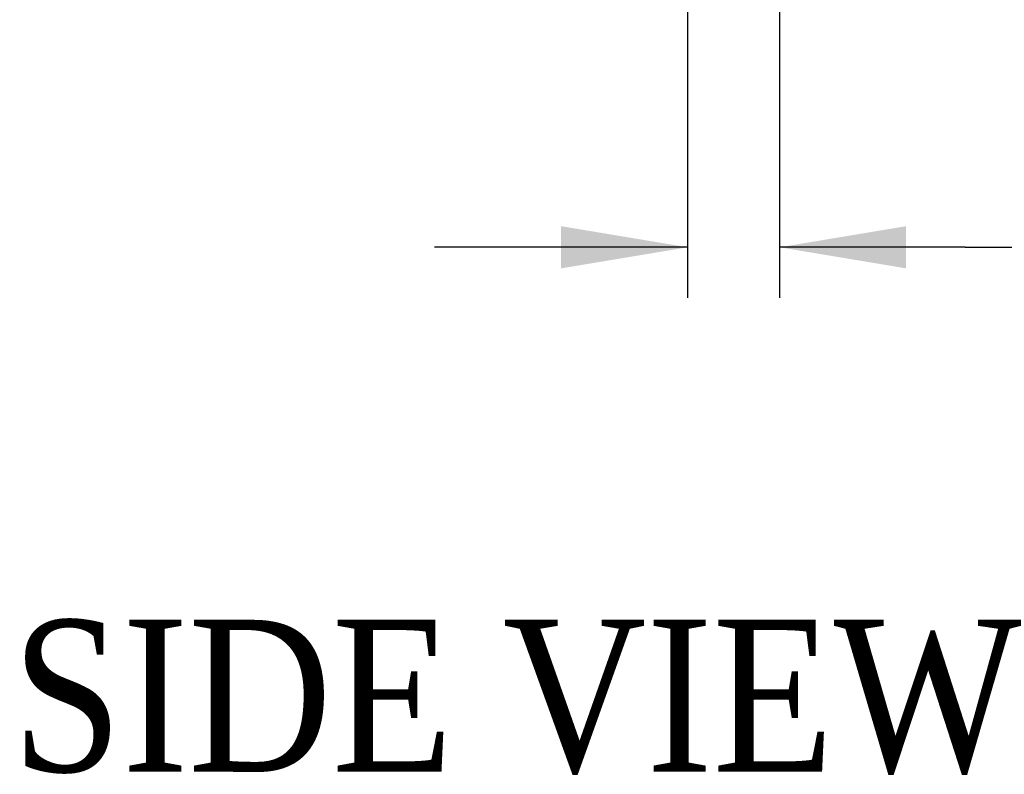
# Model space of a CAD drawing. Header units: inches. Extents: x 1 to 240, y -1 to 159.
# Tile 65 of 111: x 119.21 to 128.94, y 55.15 to 62.61. Entities that reach past the tile are written whole.
import ezdxf
from ezdxf.enums import TextEntityAlignment as Align

# ---------------------------------------------------------------- set-up
doc = ezdxf.new("R2010")
doc.units = ezdxf.units.IN
doc.header["$MEASUREMENT"] = 0
doc.layers.add('Default', color=7, linetype='Continuous')
doc.styles.add('SEACAD_Times_New_Roman', font='times.ttf')
doc.dimstyles.new('HAMMOND_(STH_-_240x160)', dxfattribs={"dimtxt": 1, "dimasz": 1.25, "dimexe": 0.5, "dimexo": 0.5, "dimgap": 0.25, "dimtad": 0, "dimtih": 1, "dimtoh": 1, "dimzin": 0, "dimdsep": 46, "dimtxsty": 'SEACAD_Times_New_Roman', "dimblk1": '_SE_FILLED', "dimblk2": '_SE_FILLED', "dimsah": 1, "dimcen": 0.5, "dimadec": 0, "dimazin": 0, "dimtfac": 0.8, "dimtofl": 0, "dimtmove": 0, "dimatfit": 3, "dimfxl": 1, "dimtolj": 1, "dimtzin": 0, "dimarcsym": 0})

# ---------------------------------------------------------------- blocks, each defined once
blk = doc.blocks.new('DMBLK3147')
at = {"layer": 'Default', "linetype": 'Continuous'}
for points in [[(124.5644, 60.1529), (125.8144, 60.3612), (124.5644, 60.5696)], [(127.9734, 60.1529), (127.9734, 60.5696), (126.7234, 60.3612)]]:
    blk.add_hatch(color=7, dxfattribs=at).paths.add_polyline_path(points)
at = {"layer": 'Default', "color": 7, "linetype": 'Continuous'}
for p, q in [((125.8144, 67.6188), (125.8144, 59.8612)), ((126.7234, 65.0568), (126.7234, 59.8612)), ((125.8144, 60.3612), (123.3144, 60.3612)), ((128.5576, 60.3612), (126.7234, 60.3612)), ((128.5576, 60.3612), (129.0576, 60.3612))]:
    blk.add_line(p, q, dxfattribs=at)
at = {"layer": 'Default', "color": 7, "linetype": 'Continuous', "style": 'SEACAD_Times_New_Roman'}
blk.add_text('0.91', height=1, dxfattribs=at).set_placement((129.4076, 60.8612), align=Align.TOP_LEFT)
blk = doc.blocks.new('_SE_FILLED')
at = {"color": 0}
blk.add_line((0, 0), (-1, 0), dxfattribs=at)
blk.add_solid([(0, 0), (-1, -0.1665), (-1, 0.1665), (0, 0)], dxfattribs=at)

msp = doc.modelspace()

# ---------------------------------------------------------------- texts
at = {"layer": 'Default', "color": 7, "linetype": 'Continuous', "style": 'SEACAD_Times_New_Roman'}
msp.add_text('SIDE VIEW', height=1.5, dxfattribs=at).set_placement((119.116, 56.6802), align=Align.TOP_LEFT)

# ---------------------------------------------------------------- dimensions: what is measured, and where the dimension line sits
at = {"layer": 'Default', "color": 7, "linetype": 'Continuous'}
dim = msp.add_linear_dim(base=(125.8144, 60.3612), p1=(126.7234, 65.5568), p2=(125.8144, 68.1188), text='\\A1;<>', dimstyle='HAMMOND_(STH_-_240x160)', override={"dimtmove": 1}, dxfattribs=at)
dim.commit()
dim.dimension.update_dxf_attribs({"geometry": 'DMBLK3147', "text_midpoint": (129.0576, 60.3612), "dimtype": 160})

doc.saveas('drawing.dxf')
